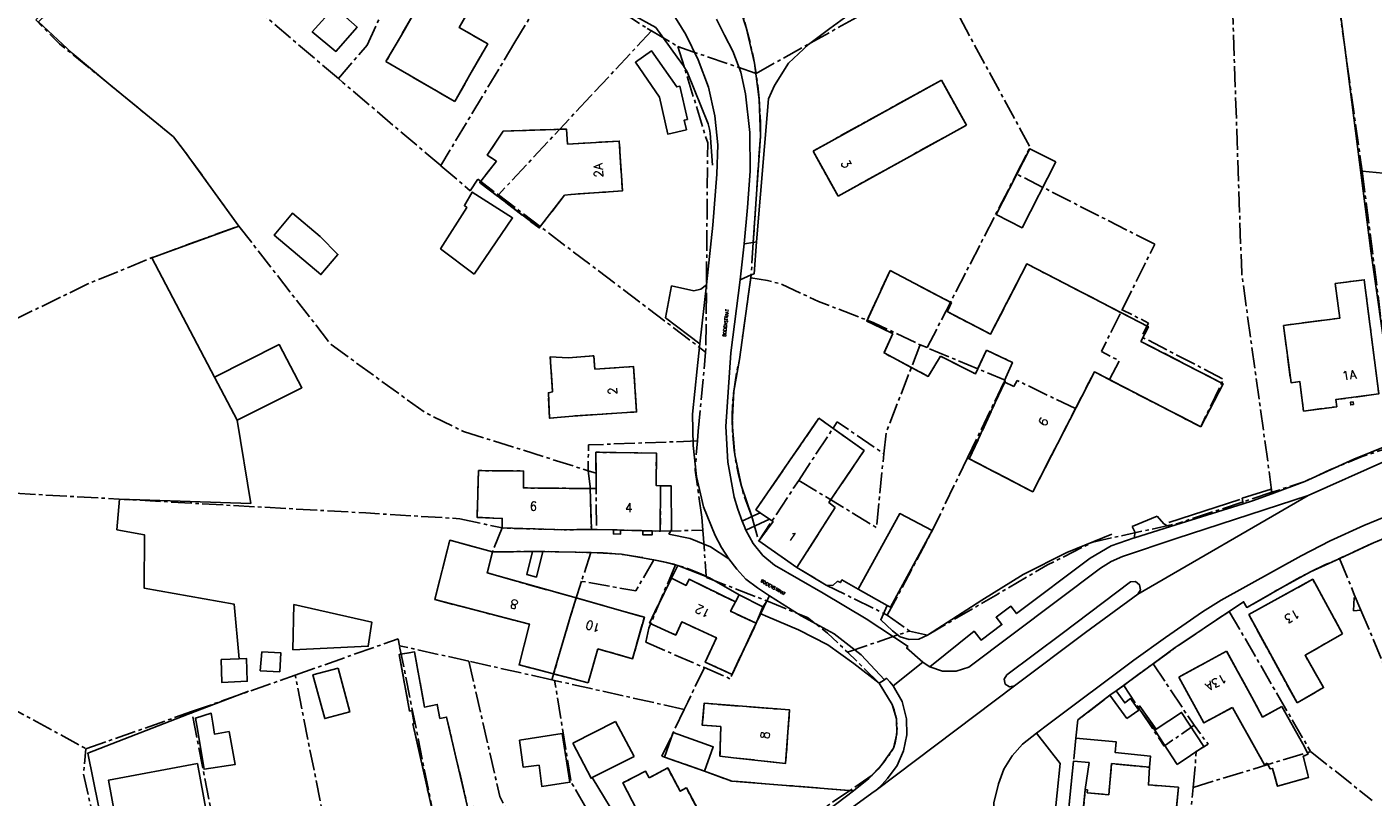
# Model space of a CAD drawing. Header units: metres. Extents: x 189938 to 192675, y 307646 to 311153.
# Tile 90 of 100: x 191781 to 191965, y 309674 to 309779. Entities that reach past the tile are written whole.
import ezdxf

# ---------------------------------------------------------------- set-up
doc = ezdxf.new("R2010")
doc.units = ezdxf.units.M
doc.linetypes.add('1-200 CENTER', pattern=[4.28625, 2.8575, -0.47625, 0.47625, -0.47625])
for name, color, linetype in [('PH-BEST-BEBOUWING', 1, 'Continuous'), ('PH-BEST-HUISNUMMERS', 7, 'Continuous'), ('PH-BEST-KADASTRALE-GRENS', 240, '1-200 CENTER'), ('PH-BEST-KANTVERHARDING', 252, 'Continuous'), ('PH-BEST-STAATNAAM', 7, 'Continuous')]:
    doc.layers.add(name, color=color, linetype=linetype)
doc.styles.add('ROMANS', font='romans.shx')

msp = doc.modelspace()

# ---------------------------------------------------------------- linework, layer by layer
at = {"layer": 'PH-BEST-BEBOUWING'}
for p, q in [((191831.855, 309778.28), (191829.748, 309774.65)), ((191829.748, 309774.65), (191839.159, 309769.198)), ((191839.159, 309769.198), (191841.228, 309772.827)), ((191854.164, 309756.399), (191855.043, 309756.493)), ((191809.419, 309725.61), (191806.317, 309731.519)), ((191857.681, 309716.271), (191857.856, 309710.675)), ((191861.857, 309710.59), (191864.88, 309710.506)), ((191868.801, 309704.008), (191865.785, 309697.864)), ((191855.778, 309701.299), (191861.957, 309699.559)), ((191877.097, 309690.852), (191880.395, 309697.843)), ((191858.725, 309694.34), (191857.414, 309689.685)), ((191857.414, 309689.685), (191852.685, 309690.918)), ((191861.162, 309684.402), (191855.301, 309681.434)), ((191861.162, 309684.402), (191863.689, 309679.633)), ((191875.581, 309683.706), (191875.441, 309679.652)), ((191863.689, 309679.633), (191857.972, 309676.735)), ((191877.299, 309679.451), (191875.441, 309679.652))]:
    msp.add_line(p, q, dxfattribs=at)
for points in [[(191841.228, 309772.827), (191843.673, 309777.085), (191839.754, 309779.334), (191841.803, 309782.904), (191836.632, 309785.872), (191834.66, 309782.435), (191834.333, 309782.622), (191831.855, 309778.28)], [(191822.701, 309782.091), (191819.676, 309778.725), (191822.9, 309776.054), (191825.797, 309779.351), (191822.701, 309782.091)], [(191854.592, 309763.346), (191854.445, 309765.44), (191845.773, 309765.139), (191843.615, 309761.863), (191844.852, 309761.031)], [(191854.592, 309763.346), (191861.662, 309763.798), (191862.098, 309756.98), (191855.043, 309756.493)], [(191854.164, 309756.399), (191850.718, 309751.908), (191842.575, 309758.108), (191844.852, 309761.031)], [(191841.804, 309745.604), (191847.075, 309753.271), (191841.566, 309756.805), (191840.482, 309754.977), (191840.823, 309754.694), (191837.216, 309749.064), (191841.804, 309745.604)], [(191820.748, 309750.757), (191823.184, 309748.299), (191820.853, 309745.535), (191814.455, 309750.931), (191816.985, 309753.931), (191820.748, 309750.757)], [(191806.317, 309731.519), (191815.122, 309735.958), (191818.257, 309730.05), (191809.419, 309725.61)], [(191854.678, 309734.133), (191852.219, 309734.284), (191852.547, 309729.501), (191851.967, 309729.363), (191852.142, 309725.882), (191855.321, 309726.176)], [(191854.678, 309734.133), (191858.167, 309734.415), (191858.314, 309732.595)], [(191858.314, 309732.595), (191863.634, 309732.947), (191864.045, 309726.754), (191855.321, 309726.176)], [(191858.478, 309721.229), (191858.507, 309716.264), (191857.681, 309716.271)], [(191867.322, 309716.632), (191866.697, 309716.688), (191866.752, 309721.129), (191858.478, 309721.229)], [(191842.424, 309718.718), (191842.209, 309712.31), (191845.666, 309712.194), (191845.628, 309710.874), (191854.112, 309710.628), (191857.856, 309710.675)], [(191857.681, 309716.271), (191848.56, 309716.349), (191848.579, 309718.665), (191842.424, 309718.718)], [(191866.184, 309710.469), (191867.279, 309710.439), (191867.322, 309716.632)], [(191857.856, 309710.675), (191858.538, 309710.683), (191860.877, 309710.616)], [(191836.432, 309701.084), (191838.475, 309709.197), (191844.323, 309707.606)], [(191844.323, 309707.606), (191843.603, 309704.727), (191855.778, 309701.299)], [(191877.557, 309700.762), (191871.223, 309703.855), (191870.814, 309703.019), (191868.801, 309704.008)], [(191817.139, 309700.43), (191827.803, 309697.998), (191827.335, 309694.699), (191817.013, 309694.229), (191817.139, 309700.43)], [(191852.685, 309690.918), (191847.956, 309692.152), (191849.403, 309697.699), (191836.432, 309701.084)], [(191855.778, 309701.299), (191854.968, 309698.698), (191852.685, 309690.918)], [(191880.395, 309697.843), (191876.889, 309699.497), (191877.557, 309700.762)], [(191861.957, 309699.559), (191865.097, 309698.675), (191863.498, 309692.996), (191858.725, 309694.34)], [(191865.785, 309697.864), (191869.391, 309696.222), (191870.211, 309698.023), (191874.953, 309695.864), (191873.431, 309692.521), (191877.097, 309690.852)], [(191807.203, 309692.89), (191807.298, 309689.76), (191810.772, 309689.919), (191810.684, 309693.018), (191809.688, 309692.981)], [(191812.771, 309693.931), (191815.351, 309693.807), (191815.215, 309691.219), (191812.555, 309691.349), (191812.771, 309693.931)], [(191837.133, 309684.834), (191836.768, 309686.754), (191835.012, 309686.38), (191833.663, 309693.922), (191831.567, 309693.587), (191832.982, 309685.823), (191833.287, 309685.896), (191833.632, 309684.146)], [(191823.193, 309691.707), (191824.798, 309685.712), (191821.367, 309684.803), (191819.762, 309690.798), (191823.193, 309691.707)], [(191877.299, 309679.451), (191884.415, 309678.681), (191884.975, 309685.991), (191873.26, 309686.894), (191873.029, 309683.903), (191875.581, 309683.706)], [(191803.875, 309683.866), (191803.691, 309684.886), (191805.844, 309685.527), (191806.053, 309684.188)], [(191808.324, 309683.026), (191809.127, 309678.547), (191804.866, 309677.874), (191803.875, 309683.866)], [(191806.053, 309684.188), (191806.295, 309682.697), (191808.324, 309683.026)], [(191838.157, 309663.001), (191833.438, 309684.108), (191833.632, 309684.146)], [(191837.133, 309684.834), (191838.041, 309685.012), (191840.923, 309672.76), (191841.757, 309672.779), (191844.26, 309668.16)], [(191848.03, 309681.876), (191853.842, 309682.761), (191854.925, 309676.11), (191851.06, 309675.539), (191850.708, 309678.432), (191848.533, 309678.144), (191848.03, 309681.876)], [(191873.315, 309677.597), (191867.854, 309679.552), (191869.054, 309682.904), (191874.515, 309680.949), (191873.315, 309677.597)], [(191857.972, 309676.735), (191857.817, 309676.656), (191855.301, 309681.434)], [(191803.971, 309678.662), (191805.219, 309671.978), (191793.021, 309669.702), (191791.774, 309676.385), (191803.971, 309678.662)], [(191865.752, 309676.698), (191865.246, 309677.638), (191862.14, 309676.005), (191866.005, 309668.656), (191866.574, 309668.966), (191867.948, 309666.276), (191873.973, 309669.515), (191870.847, 309675.328), (191870.002, 309674.874), (191868.287, 309678.062), (191865.752, 309676.698)]]:
    msp.add_lwpolyline(points, dxfattribs=at)
at = {"layer": 'PH-BEST-KADASTRALE-GRENS'}
for p, q in [((191823.237, 309772.333), (191797.2, 309794.49)), ((191833.757, 309791.193), (191827.17, 309776.923)), ((191853.234, 309786.989), (191847.394, 309777.296)), ((191858.442, 309783.731), (191865.496, 309779.2)), ((191960.002, 309783.062), (191963.299, 309759.658)), ((191831.855, 309778.28), (191829.748, 309774.65)), ((191866.075, 309778.858), (191857.734, 309769.932)), ((191865.496, 309779.2), (191866.075, 309778.858)), ((191866.075, 309778.858), (191869.687, 309776.715)), ((191823.237, 309772.333), (191827.17, 309776.923)), ((191847.394, 309777.296), (191837.237, 309760.435)), ((191869.687, 309776.715), (191880.382, 309773.042)), ((191829.748, 309774.65), (191839.159, 309769.198)), ((191823.85, 309771.812), (191823.237, 309772.333)), ((191839.159, 309769.198), (191841.228, 309772.827)), ((191905.736, 309772.138), (191888.181, 309762.428)), ((191909.149, 309765.97), (191905.736, 309772.138)), ((191837.237, 309760.435), (191823.85, 309771.812)), ((191857.734, 309769.932), (191845.134, 309756.434)), ((191891.594, 309756.259), (191909.149, 309765.97)), ((191880.974, 309764.457), (191879.985, 309749.929)), ((191891.594, 309756.259), (191888.181, 309762.428)), ((191903.786, 309735.537), (191916, 309759.299)), ((191934.913, 309749.684), (191916, 309759.299)), ((191963.299, 309759.658), (191968.061, 309722.195)), ((191842.298, 309758.586), (191845.134, 309756.434)), ((191845.134, 309756.434), (191873.476, 309734.936)), ((191854.164, 309756.399), (191855.043, 309756.493)), ((191809.63, 309752.169), (191822.248, 309735.95)), ((191879.985, 309749.929), (191879.722, 309745.478)), ((191930.46, 309740.73), (191934.913, 309749.684)), ((191879.665, 309745.071), (191878.103, 309733.909)), ((191879.722, 309745.478), (191879.665, 309745.071)), ((191898.708, 309746.08), (191907.125, 309741.668)), ((191873.476, 309734.936), (191873.518, 309735.389)), ((191903.786, 309735.537), (191902.827, 309735.937)), ((191872.481, 309724.118), (191873.476, 309734.936)), ((191909.301, 309720.461), (191914.332, 309730.872)), ((191909.54, 309720.338), (191914.477, 309730.993)), ((191914.376, 309731.051), (191914.477, 309730.993)), ((191840.368, 309724.068), (191857.413, 309718.712)), ((191872.367, 309722.781), (191872.481, 309724.118)), ((191857.413, 309718.712), (191858.494, 309718.372)), ((191858.494, 309718.372), (191858.538, 309710.683)), ((191880.747, 309709.097), (191886.217, 309717.388)), ((191950.951, 309715.751), (191938.06, 309711.501)), ((191891.207, 309713.69), (191885.973, 309705.478)), ((191839.868, 309712.142), (191845.628, 309710.874)), ((191872.965, 309712.359), (191873.098, 309710.573)), ((191879.806, 309712.435), (191880.747, 309709.097)), ((191882.196, 309712.074), (191880.926, 309712.969)), ((191845.628, 309710.874), (191844.323, 309707.606)), ((191856.87, 309710.662), (191857.856, 309710.674)), ((191857.856, 309710.674), (191858.538, 309710.683)), ((191858.538, 309710.683), (191867.279, 309710.439)), ((191860.877, 309710.616), (191861.857, 309710.59)), ((191861.857, 309710.59), (191864.88, 309710.506)), ((191864.88, 309710.506), (191866.184, 309710.469)), ((191867.279, 309710.439), (191873.098, 309710.573)), ((191873.098, 309710.573), (191873.564, 309704.286)), ((191885.973, 309705.478), (191880.747, 309709.097)), ((191857.785, 309707.51), (191856.491, 309703.59)), ((191869.345, 309705.845), (191865.72, 309697.177)), ((191866.392, 309706.52), (191866.1, 309706.569)), ((191869.345, 309705.845), (191869.136, 309705.904)), ((191869.658, 309705.755), (191869.345, 309705.845)), ((191960.18, 309706.695), (191962.202, 309701.79)), ((191868.801, 309704.008), (191865.785, 309697.864)), ((191873.564, 309704.286), (191873.577, 309704.111)), ((191873.577, 309704.111), (191881.691, 309700.953)), ((191885.973, 309705.478), (191889.963, 309703.062)), ((191889.963, 309703.062), (191898.332, 309698.958)), ((191855.778, 309701.299), (191861.957, 309699.559)), ((191881.834, 309700.895), (191876.817, 309690.258)), ((191881.691, 309700.953), (191881.834, 309700.895)), ((191962.202, 309701.79), (191963.127, 309699.616)), ((191898.332, 309698.958), (191901.368, 309696.779)), ((191945.117, 309699.47), (191956.225, 309680.312)), ((191963.127, 309699.616), (191967.444, 309689.349)), ((191865.72, 309697.177), (191865.28, 309695.243)), ((191877.097, 309690.852), (191880.395, 309697.843)), ((191892.888, 309693.889), (191901.368, 309696.779)), ((191901.368, 309696.779), (191903.813, 309696.218)), ((191817.332, 309690.748), (191831.414, 309695.708)), ((191831.601, 309694.778), (191831.414, 309695.708)), ((191841.096, 309692.651), (191831.601, 309694.778)), ((191841.457, 309645.655), (191831.601, 309694.778)), ((191865.28, 309695.243), (191873.309, 309691.774)), ((191858.725, 309694.34), (191857.414, 309689.685)), ((191897.222, 309689.665), (191892.888, 309693.889)), ((191944.731, 309694.042), (191938.211, 309690.48)), ((191948.183, 309687.723), (191944.731, 309694.042)), ((191852.447, 309690.108), (191841.096, 309692.651)), ((191873.309, 309691.774), (191876.817, 309690.258)), ((191934.699, 309692.316), (191940.292, 309683.888)), ((191803.168, 309685.759), (191817.332, 309690.748)), ((191822.42, 309665.129), (191817.332, 309690.748)), ((191852.825, 309690.023), (191852.447, 309690.108)), ((191857.414, 309689.685), (191852.685, 309690.918)), ((191870.559, 309686.051), (191852.825, 309690.023)), ((191898.986, 309686.743), (191897.222, 309689.665)), ((191929.646, 309688.593), (191930.669, 309689.351)), ((191928.791, 309687.992), (191929.646, 309688.593)), ((191788.716, 309680.669), (191803.168, 309685.759)), ((191807.974, 309661.19), (191803.168, 309685.759)), ((191870.559, 309686.051), (191867.496, 309679.679)), ((191955.17, 309681.367), (191952.311, 309686.446)), ((191875.581, 309683.706), (191875.441, 309679.652)), ((191924.127, 309682.114), (191923.802, 309678.964)), ((191940.187, 309675.403), (191956.225, 309680.312)), ((191956.225, 309680.312), (191964.664, 309673.59)), ((191873.315, 309677.597), (191867.496, 309679.679)), ((191877.299, 309679.451), (191875.441, 309679.652)), ((191923.102, 309672.081), (191923.802, 309678.964)), ((191896.257, 309677.059), (191893.212, 309674.975)), ((191934.201, 309678.149), (191934.222, 309678.147))]:
    msp.add_line(p, q, dxfattribs=at)
at = {"layer": 'PH-BEST-KADASTRALE-GRENS', "flags": 128}
for points in [[(191809.63, 309752.169), (191802.209, 309762.39), (191800.7, 309764.351), (191791.85, 309771.61), (191785.08, 309777.1), (191781.84, 309780.349), (191782.46, 309780.92), (191797.2, 309794.49)], [(191880.382, 309773.042), (191896.107, 309781.814), (191904.442, 309787.679)], [(191916, 309759.299), (191917.87, 309762.936), (191904.442, 309787.679)], [(191841.228, 309772.827), (191843.673, 309777.085), (191839.754, 309779.334), (191841.803, 309782.904), (191836.632, 309785.872), (191834.66, 309782.435), (191834.333, 309782.622), (191831.855, 309778.28)], [(191880.382, 309773.042), (191880.064, 309774.926), (191879.677, 309776.798), (191879.224, 309778.654), (191878.703, 309780.493), (191878.116, 309782.312), (191877.464, 309784.108)], [(191950.951, 309715.751), (191950.862, 309716.399), (191948.751, 309731.651), (191946.808, 309745.704), (191946.19, 309763.689), (191945.518, 309783.117), (191945.486, 309784.041)], [(191869.687, 309776.715), (191873.761, 309763.536), (191873.518, 309735.389)], [(191880.974, 309764.457), (191880.966, 309766.18), (191880.903, 309767.902), (191880.785, 309769.62), (191880.611, 309771.334), (191880.382, 309773.042)], [(191854.592, 309763.346), (191854.445, 309765.44), (191845.773, 309765.139), (191843.615, 309761.863), (191844.852, 309761.031)], [(191854.592, 309763.346), (191861.662, 309763.798), (191862.098, 309756.98), (191855.043, 309756.493)], [(191842.298, 309758.586), (191841.274, 309757.005), (191837.237, 309760.435)], [(191854.164, 309756.399), (191850.718, 309751.908), (191842.575, 309758.108), (191844.852, 309761.031)], [(191963.299, 309759.658), (191977.636, 309758.385), (191986.051, 309728.632)], [(191731.876, 309718.263), (191742.322, 309722.916), (191757.218, 309729.671), (191772.561, 309736.269), (191788.981, 309744.25), (191797.641, 309747.81), (191809.63, 309752.169)], [(191941.218, 309724.707), (191944.263, 309730.589), (191933.024, 309736.396), (191934.057, 309738.395), (191917.417, 309746.992), (191912.455, 309737.388), (191906.503, 309740.463), (191907.125, 309741.668)], [(191879.665, 309745.071), (191881.93, 309744.7), (191883.744, 309744.258), (191888.916, 309741.861), (191896.503, 309738.936), (191902.827, 309735.937)], [(191898.708, 309746.08), (191895.516, 309739.175), (191899.107, 309737.464)], [(191952.552, 309738.582), (191953.559, 309730.734), (191954.769, 309730.888), (191955.28, 309726.872), (191959.804, 309727.453), (191959.679, 309728.424), (191965.568, 309729.205), (191963.58, 309744.814), (191959.612, 309744.306), (191960.22, 309739.565), (191952.552, 309738.582)], [(191928.719, 309731.165), (191930.053, 309733.746), (191927.613, 309735.006), (191930.46, 309740.73)], [(191928.719, 309731.165), (191941.218, 309724.707), (191944.322, 309731.223), (191933.099, 309737.032), (191934.052, 309738.903), (191930.46, 309740.73)], [(191899.107, 309737.464), (191897.885, 309734.808), (191903.944, 309731.597), (191905.602, 309734.376)], [(191822.248, 309735.95), (191835.058, 309726.681), (191840.368, 309724.068)], [(191897.856, 309721.015), (191898.177, 309723.955), (191902.827, 309735.937)], [(191914.332, 309730.872), (191914.442, 309731.098), (191903.786, 309735.537)], [(191854.678, 309734.133), (191852.219, 309734.284), (191852.547, 309729.501), (191851.967, 309729.363), (191852.142, 309725.882), (191855.321, 309726.176)], [(191854.678, 309734.133), (191858.167, 309734.415), (191858.314, 309732.595)], [(191879.806, 309712.435), (191879.232, 309713.891), (191878.726, 309715.372), (191878.287, 309716.874), (191877.917, 309718.394), (191877.617, 309719.93), (191877.387, 309721.478), (191877.228, 309723.035), (191877.14, 309724.598), (191877.123, 309726.162), (191877.177, 309727.726), (191877.303, 309729.286), (191877.499, 309730.839), (191877.766, 309732.381), (191878.103, 309733.909)], [(191911.912, 309735.187), (191910.378, 309731.944), (191905.602, 309734.376)], [(191914.376, 309731.051), (191915.451, 309733.515), (191911.912, 309735.187)], [(191858.314, 309732.595), (191863.634, 309732.947), (191864.045, 309726.754), (191855.321, 309726.176)], [(191909.54, 309720.338), (191918.231, 309715.826), (191926.661, 309732.228), (191941.218, 309724.707)], [(191924.073, 309727.193), (191926.661, 309732.228), (191928.719, 309731.165)], [(191924.073, 309727.193), (191916.082, 309731.05), (191915.657, 309730.211), (191914.332, 309730.872)], [(191909.301, 309720.461), (191918.231, 309715.826), (191924.073, 309727.193)], [(191880.926, 309712.969), (191880.365, 309713.364), (191888.973, 309725.894)], [(191886.217, 309717.388), (191891.479, 309725.381), (191897.856, 309721.015)], [(191891.207, 309713.69), (191890.356, 309714.361), (191895.151, 309721.46), (191888.973, 309725.894)], [(191872.367, 309722.781), (191857.452, 309722.237), (191857.413, 309718.712)], [(191872.965, 309712.359), (191872.027, 309718.784), (191872.367, 309722.781)], [(191858.478, 309721.229), (191858.507, 309716.264), (191857.681, 309716.271)], [(191867.322, 309716.632), (191866.697, 309716.688), (191866.752, 309721.129), (191858.478, 309721.229)], [(191886.217, 309717.388), (191896.839, 309710.941), (191897.856, 309721.015)], [(191968.061, 309722.195), (191963.299, 309720.662), (191958.959, 309718.866), (191955.435, 309717.229), (191950.951, 309715.751)], [(191842.424, 309718.718), (191842.209, 309712.31), (191845.666, 309712.194), (191845.628, 309710.874), (191854.112, 309710.628), (191857.856, 309710.675)], [(191857.681, 309716.271), (191848.56, 309716.349), (191848.579, 309718.665), (191842.424, 309718.718)], [(191857.413, 309718.712), (191857.672, 309716.555), (191857.856, 309710.674)], [(191898.332, 309698.958), (191904.492, 309710.51), (191909.301, 309720.461)], [(191731.876, 309718.263), (191826.978, 309712.93), (191839.868, 309712.142)], [(191724.891, 309715.143), (191785.06, 309682.699), (191788.716, 309680.669)], [(191866.184, 309710.469), (191867.279, 309710.439), (191867.322, 309716.632)], [(191885.973, 309705.478), (191880.747, 309709.097), (191882.716, 309711.743), (191882.196, 309712.074)], [(191903.813, 309696.218), (191913.43, 309701.84), (191920.259, 309705.823), (191926.448, 309708.957), (191938.06, 309711.501)], [(191972.545, 309712.056), (191972.503, 309712.041), (191964.822, 309708.848), (191960.18, 309706.695)], [(191845.628, 309710.874), (191854.112, 309710.628), (191856.87, 309710.662)], [(191857.856, 309710.675), (191858.538, 309710.683), (191860.877, 309710.616)], [(191836.432, 309701.084), (191838.475, 309709.197), (191844.323, 309707.606)], [(191844.323, 309707.606), (191849.798, 309707.661), (191851.22, 309707.659), (191857.785, 309707.51)], [(191844.323, 309707.606), (191843.603, 309704.727), (191855.778, 309701.299)], [(191866.392, 309706.52), (191863.922, 309702.257), (191856.491, 309703.59)], [(191857.785, 309707.51), (191859.462, 309707.472), (191861.135, 309707.358), (191862.801, 309707.17), (191864.457, 309706.906), (191866.1, 309706.569)], [(191869.136, 309705.904), (191867.771, 309706.245), (191866.392, 309706.52)], [(191952.393, 309702.781), (191954.286, 309703.864), (191956.216, 309704.878), (191958.182, 309705.822), (191960.18, 309706.695)], [(191877.557, 309700.762), (191871.223, 309703.855), (191870.814, 309703.019), (191868.801, 309704.008)], [(191873.564, 309704.286), (191872.286, 309704.838), (191870.983, 309705.328), (191869.658, 309705.755)], [(191856.491, 309703.59), (191854.968, 309698.698), (191852.447, 309690.108)], [(191945.117, 309699.47), (191947.068, 309700.777), (191947.513, 309700), (191952.393, 309702.781)], [(191954.377, 309686.974), (191947.788, 309699.031), (191956.521, 309703.864), (191960.595, 309696.408)], [(191852.685, 309690.918), (191847.956, 309692.152), (191849.403, 309697.699), (191836.432, 309701.084)], [(191880.395, 309697.843), (191876.889, 309699.497), (191877.557, 309700.762)], [(191881.834, 309700.895), (191887.402, 309698.638), (191890.172, 309696.505), (191892.888, 309693.889)], [(191963.127, 309699.616), (191962.084, 309699.542), (191962.202, 309701.79)], [(191861.957, 309699.559), (191865.097, 309698.675), (191863.498, 309692.996), (191858.725, 309694.34)], [(191934.699, 309692.316), (191937.728, 309694.509), (191942.642, 309697.813), (191945.117, 309699.47)], [(191865.785, 309697.864), (191869.391, 309696.222), (191870.211, 309698.023), (191874.953, 309695.864), (191873.431, 309692.521), (191877.097, 309690.852)], [(191954.377, 309686.974), (191958.011, 309689.057), (191955.479, 309693.474), (191960.595, 309696.408)], [(191837.133, 309684.834), (191836.768, 309686.754), (191835.012, 309686.38), (191833.663, 309693.922), (191831.567, 309693.587), (191832.982, 309685.823), (191833.287, 309685.896), (191833.632, 309684.146)], [(191841.096, 309692.651), (191845.329, 309674.132), (191849.615, 309666.15), (191856.749, 309652.677)], [(191873.309, 309691.774), (191871.046, 309687.065), (191870.559, 309686.051)], [(191930.669, 309689.351), (191931.34, 309689.848), (191933.681, 309691.58), (191934.699, 309692.316)], [(191865.731, 309657.805), (191855.073, 309676.134), (191852.825, 309690.023)], [(191930.669, 309689.351), (191936.205, 309681.051), (191940.292, 309683.888)], [(191938.211, 309690.48), (191941.637, 309684.209), (191945.533, 309686.337)], [(191924.127, 309682.114), (191924.39, 309684.615), (191928.791, 309687.992)], [(191952.311, 309686.446), (191949.669, 309685.003), (191948.183, 309687.723)], [(191877.299, 309679.451), (191884.415, 309678.681), (191884.975, 309685.991), (191873.26, 309686.894), (191873.029, 309683.903), (191875.581, 309683.706)], [(191899.164, 309680.748), (191899.399, 309681.48), (191899.562, 309682.231), (191899.651, 309682.995), (191899.666, 309683.763), (191899.606, 309684.529), (191899.471, 309685.286), (191899.264, 309686.026), (191898.986, 309686.743)], [(191945.533, 309686.337), (191949.946, 309678.488), (191950.31, 309678.689)], [(191838.157, 309663.001), (191833.438, 309684.108), (191833.632, 309684.146)], [(191837.133, 309684.834), (191838.041, 309685.012), (191840.923, 309672.76), (191841.757, 309672.779), (191844.26, 309668.16)], [(191940.187, 309675.403), (191940.605, 309680.298), (191942.225, 309681.299), (191940.292, 309683.888)], [(191798.484, 309632.629), (191788.361, 309677.252), (191788.716, 309680.669)], [(191896.257, 309677.059), (191897.068, 309677.912), (191897.825, 309678.813), (191898.524, 309679.76), (191899.164, 309680.748)], [(191950.31, 309678.689), (191950.711, 309677.913), (191951.042, 309678.003), (191951.687, 309675.566), (191955.966, 309676.763), (191955.226, 309679.649), (191955.882, 309679.951), (191955.17, 309681.367)], [(191925.418, 309675.089), (191925.715, 309675.055), (191925.68, 309674.666), (191928.628, 309674.392), (191929.018, 309678.653), (191934.201, 309678.149)], [(191865.752, 309676.698), (191865.246, 309677.638), (191862.14, 309676.005), (191866.005, 309668.656), (191866.574, 309668.966), (191867.948, 309666.276), (191873.973, 309669.515), (191870.847, 309675.328), (191870.002, 309674.874), (191868.287, 309678.062), (191865.752, 309676.698)], [(191873.315, 309677.597), (191877.072, 309676.252), (191893.212, 309674.975)], [(191934.222, 309678.147), (191934.04, 309675.733), (191938.184, 309675.422)], [(191893.212, 309674.975), (191883.501, 309668.329), (191865.731, 309657.805)], [(191938.184, 309675.422), (191936.739, 309661.484), (191932.221, 309661.919), (191932.424, 309664.013), (191924.699, 309664.733), (191924.674, 309664.384), (191924.37, 309664.406), (191925.418, 309675.089)], [(191936.024, 309653.117), (191938.362, 309659.028), (191938.923, 309661.854), (191940.187, 309675.403)]]:
    msp.add_lwpolyline(points, dxfattribs=at)
at = {"layer": 'PH-BEST-KANTVERHARDING', "color": 8}
for p, q in [((191791.85, 309771.61), (191786.826, 309775.812)), ((191905.736, 309772.138), (191888.181, 309762.428)), ((191909.149, 309765.97), (191905.736, 309772.138)), ((191891.594, 309756.259), (191909.149, 309765.97)), ((191880.974, 309764.457), (191879.985, 309749.929)), ((191891.594, 309756.259), (191888.181, 309762.428)), ((191879.985, 309749.929), (191880.46, 309750.011)), ((191880.46, 309750.011), (191880.136, 309745.655)), ((191878.741, 309749.714), (191879.985, 309749.929)), ((191806.317, 309731.519), (191797.72, 309747.839)), ((191879.722, 309745.478), (191878.103, 309733.909)), ((191878.207, 309744.832), (191879.722, 309745.478)), ((191879.722, 309745.478), (191880.136, 309745.655)), ((191898.708, 309746.08), (191907.125, 309741.668)), ((191867.988, 309739.633), (191868.825, 309744.011)), ((191868.825, 309744.011), (191871.888, 309743.323)), ((191873.584, 309744.143), (191872.702, 309736.054)), ((191872.702, 309736.054), (191867.988, 309739.633)), ((191909.54, 309720.338), (191914.477, 309730.993)), ((191914.376, 309731.051), (191914.477, 309730.993)), ((191950.92, 309715.561), (191955.435, 309717.229)), ((191955.886, 309715.333), (191932.609, 309701.82)), ((191946.891, 309714.961), (191950.822, 309716.2)), ((191950.822, 309716.2), (191950.92, 309715.561)), ((191891.207, 309713.69), (191885.973, 309705.478)), ((191936.851, 309711.639), (191946.577, 309714.789)), ((191937.066, 309711.086), (191947.019, 309714.193)), ((191947.019, 309714.193), (191946.891, 309714.961)), ((191878.482, 309711.804), (191879.806, 309712.435)), ((191878.993, 309710.57), (191882.196, 309712.074)), ((191879.806, 309712.435), (191880.926, 309712.969)), ((191882.196, 309712.074), (191880.926, 309712.969)), ((191931.841, 309711.096), (191935.262, 309712.478)), ((191935.262, 309712.478), (191936.159, 309711.457)), ((191860.877, 309710.616), (191861.857, 309710.59)), ((191864.88, 309710.506), (191866.184, 309710.469)), ((191932.103, 309709.537), (191932.137, 309709.548)), ((191932.137, 309709.548), (191937.066, 309711.086)), ((191844.323, 309707.606), (191849.798, 309707.661)), ((191849.798, 309707.661), (191851.22, 309707.659)), ((191851.22, 309707.659), (191857.807, 309707.51)), ((191869.658, 309705.754), (191868.801, 309704.008)), ((191885.973, 309705.478), (191889.963, 309703.062)), ((191909.493, 309691.851), (191927.508, 309705.386)), ((191894.368, 309702.495), (191898.332, 309700.263)), ((191877.557, 309700.762), (191878.058, 309701.711)), ((191878.058, 309701.711), (191881.309, 309700.097)), ((191903.813, 309696.218), (191911.268, 309701.024)), ((191880.395, 309697.843), (191880.929, 309699.159)), ((191880.929, 309699.159), (191881.309, 309700.097)), ((191882.001, 309698.702), (191880.929, 309699.159)), ((191809.688, 309692.981), (191807.203, 309692.89)), ((191944.731, 309694.042), (191938.211, 309690.48)), ((191948.183, 309687.723), (191944.731, 309694.042)), ((191899.14, 309689.297), (191903.2, 309692.525)), ((191915.719, 309689.302), (191896.804, 309675.036)), ((191897.222, 309689.665), (191897.968, 309690.121)), ((191898.986, 309686.743), (191897.222, 309689.665)), ((191897.968, 309690.121), (191898.207, 309690.348)), ((191802.694, 309685.391), (191810.961, 309688.566)), ((191955.17, 309681.367), (191952.311, 309686.446)), ((191920.425, 309684.09), (191918.755, 309682.802)), ((191918.755, 309682.802), (191916.827, 309681.314)), ((191921.967, 309678.682), (191918.755, 309682.802)), ((191934.91, 309683.224), (191935.118, 309683.361)), ((191937.985, 309678.528), (191934.91, 309683.224)), ((191937.985, 309678.528), (191941.645, 309681.001)), ((191921.967, 309678.682), (191921.144, 309670.664)), ((191857.972, 309676.735), (191869.452, 309657.897)), ((191934.201, 309678.149), (191934.222, 309678.147))]:
    msp.add_line(p, q, dxfattribs=at)
for points in [[(191786.826, 309775.812), (191782.225, 309780.11), (191797.204, 309794.493)], [(191880.46, 309750.011), (191882.099, 309769.554), (191882.919, 309771.396), (191884.809, 309774.449), (191887.566, 309776.977), (191890.471, 309779.176), (191893.998, 309781.716), (191896.797, 309782.938), (191900.372, 309784.121), (191903.896, 309785.207), (191906.257, 309787.007), (191908.633, 309789.32), (191912.589, 309792.334)], [(191866.678, 309779.309), (191859.892, 309783.127), (191852.76, 309786.249)], [(191880.974, 309764.457), (191880.799, 309769.472), (191880.151, 309774.449), (191879.036, 309779.342), (191877.464, 309784.108)], [(191966.815, 309732.459), (191964.465, 309748.762), (191960.064, 309783.431)], [(191868.766, 309781.611), (191870.794, 309778.351), (191872.462, 309774.892)], [(191874.977, 309780.455), (191876.077, 309778.269), (191877.203, 309776.096)], [(191874.407, 309760.512), (191874.101, 309764.892), (191874.028, 309765.403), (191873.828, 309766.147), (191870.946, 309773.257), (191870.438, 309774.087), (191869.591, 309775.259), (191866.678, 309779.309)], [(191867.151, 309769.814), (191868.304, 309764.748), (191870.857, 309765.33), (191870.555, 309766.653), (191870.99, 309766.752), (191869.955, 309771.294), (191869.528, 309771.197), (191866.066, 309776.146), (191863.864, 309774.57), (191867.151, 309769.814)], [(191877.203, 309776.096), (191878.287, 309773.231), (191878.923, 309770.235)], [(191872.462, 309774.892), (191873.858, 309771.141), (191874.754, 309767.239), (191875.134, 309763.254), (191874.991, 309759.254)], [(191797.72, 309747.839), (191809.63, 309752.169), (191802.209, 309762.39), (191800.7, 309764.351), (191791.85, 309771.61)], [(191878.923, 309770.235), (191879.518, 309764.968), (191879.559, 309759.667)], [(191921.388, 309760.931), (191916.778, 309751.938), (191913.228, 309753.757), (191917.838, 309762.75), (191921.388, 309760.931)], [(191874.991, 309759.254), (191874.471, 309752.286), (191873.584, 309744.143)], [(191879.559, 309759.667), (191879.195, 309754.687), (191878.741, 309749.714)], [(191878.741, 309749.714), (191878.485, 309747.272), (191878.207, 309744.832)], [(191941.218, 309724.707), (191944.263, 309730.589), (191933.024, 309736.396), (191934.057, 309738.395), (191917.417, 309746.992), (191912.455, 309737.388), (191906.503, 309740.463), (191907.125, 309741.668)], [(191878.207, 309744.832), (191876.923, 309734.829), (191876.262, 309724.766)], [(191898.708, 309746.08), (191895.516, 309739.175), (191899.107, 309737.464)], [(191952.552, 309738.582), (191953.559, 309730.734), (191954.769, 309730.888), (191955.28, 309726.872), (191959.804, 309727.453), (191959.679, 309728.424), (191965.568, 309729.205), (191963.58, 309744.814), (191959.612, 309744.306), (191960.22, 309739.565), (191952.552, 309738.582)], [(191871.888, 309743.323), (191872.836, 309743.526), (191873.584, 309744.143)], [(191899.107, 309737.464), (191897.885, 309734.808), (191903.944, 309731.597), (191905.602, 309734.376)], [(191872.702, 309736.054), (191872.33, 309732.653), (191871.702, 309726.439)], [(191879.806, 309712.435), (191878.369, 309716.572), (191877.471, 309720.858), (191877.125, 309725.223), (191877.336, 309729.597), (191878.103, 309733.909)], [(191911.912, 309735.187), (191910.378, 309731.944), (191905.602, 309734.376)], [(191914.376, 309731.051), (191915.451, 309733.515), (191911.912, 309735.187)], [(191909.54, 309720.338), (191918.231, 309715.826), (191926.661, 309732.228), (191941.218, 309724.707)], [(192000, 309729.871), (191988.637, 309727.333), (191977.464, 309724.054), (191966.532, 309720.048), (191955.886, 309715.333)], [(191962.093, 309727.751), (191961.729, 309727.707), (191961.685, 309728.071), (191962.049, 309728.115), (191962.093, 309727.751)], [(191871.702, 309726.439), (191871.764, 309722.156), (191872.254, 309717.9)], [(191809.688, 309692.981), (191808.998, 309700.434), (191796.692, 309702.626), (191796.721, 309709.932), (191792.958, 309710.628), (191793.31, 309714.815), (191811.266, 309714.237), (191809.419, 309725.61)], [(191876.262, 309724.766), (191876.505, 309719.885), (191877.396, 309715.079)], [(191880.926, 309712.969), (191880.365, 309713.364), (191888.973, 309725.894)], [(191891.207, 309713.69), (191890.356, 309714.361), (191895.151, 309721.46), (191888.973, 309725.894)], [(191969.022, 309723.067), (191962.163, 309720.3), (191955.435, 309717.229)], [(192000, 309722.668), (191990.661, 309720.572), (191981.452, 309717.961), (191972.403, 309714.842), (191963.541, 309711.226)], [(191991.378, 309719.283), (191987.787, 309718.506), (191988.027, 309717.421), (191987.096, 309716.994), (191977.827, 309713.929), (191972.503, 309712.041), (191964.822, 309708.848), (191960.231, 309706.716)], [(191872.254, 309717.9), (191873.204, 309713.782), (191874.764, 309709.855)], [(191867.322, 309716.632), (191868.777, 309716.637), (191868.819, 309710.643), (191868.44, 309710.013)], [(191877.396, 309715.079), (191877.896, 309713.427), (191878.482, 309711.804)], [(191930.521, 309706.99), (191937.854, 309709.422), (191955.886, 309715.333)], [(191947.019, 309714.193), (191948.302, 309714.593), (191950.92, 309715.561)], [(191878.482, 309711.804), (191878.731, 309711.184), (191878.993, 309710.57)], [(191885.973, 309705.478), (191880.747, 309709.097), (191882.716, 309711.743), (191882.196, 309712.074)], [(191898.332, 309700.263), (191898.751, 309700.027), (191904.492, 309710.51), (191900.041, 309712.852), (191894.368, 309702.495)], [(191936.159, 309711.457), (191936.585, 309711.208), (191937.066, 309711.086)], [(191860.877, 309710.616), (191860.866, 309710.057), (191861.849, 309710.037), (191861.857, 309710.59)], [(191864.88, 309710.506), (191864.874, 309709.953), (191866.177, 309709.938), (191866.184, 309710.469)], [(191876.662, 309706.666), (191874.151, 309708.299), (191871.377, 309709.428), (191868.44, 309710.013)], [(191874.764, 309709.855), (191875.651, 309708.224), (191876.662, 309706.666)], [(191878.993, 309710.57), (191879.978, 309708.736), (191881.297, 309707.126), (191882.901, 309705.798)], [(191911.268, 309701.024), (191916.934, 309704.521), (191922.873, 309707.531), (191929.043, 309710.032)], [(191920.425, 309684.09), (191932.073, 309692.807), (191936.383, 309695.911), (191941.46, 309699.385), (191944.024, 309700.993), (191954.956, 309707.064), (191958.931, 309709.105), (191963.541, 309711.226)], [(191932.103, 309709.537), (191928.959, 309708.439), (191926.092, 309706.744)], [(191932.137, 309709.548), (191932.185, 309710.359), (191931.841, 309711.096)], [(191849.798, 309707.661), (191849.039, 309704.491), (191850.323, 309704.15), (191851.22, 309707.659)], [(191857.807, 309707.51), (191861.98, 309707.272), (191866.1, 309706.569)], [(191869.658, 309705.754), (191867.892, 309706.218), (191866.1, 309706.569)], [(191876.662, 309706.666), (191877.762, 309705.227), (191878.969, 309703.876)], [(191882.901, 309705.798), (191886.213, 309703.865), (191889.544, 309701.965)], [(191926.092, 309706.744), (191916.021, 309699.175), (191915.243, 309700.175), (191913.215, 309698.674), (191914, 309697.67), (191911.158, 309695.533), (191910.205, 309696.756), (191904.16, 309691.89)], [(191930.521, 309706.99), (191928.963, 309706.284), (191927.508, 309705.386)], [(191952.393, 309702.781), (191956.241, 309704.89), (191960.231, 309706.716)], [(191878.058, 309701.711), (191874.021, 309704.071), (191869.658, 309705.754)], [(191878.969, 309703.876), (191880.587, 309702.709), (191882.233, 309701.581)], [(191889.963, 309703.062), (191890.863, 309703.025), (191891.541, 309703.618)], [(191891.541, 309703.618), (191891.919, 309703.405), (191892.12, 309703.761), (191894.368, 309702.495)], [(191914.666, 309690.774), (191922.246, 309696.459), (191931.578, 309703.509)], [(191929.646, 309688.593), (191933.681, 309691.58), (191937.728, 309694.509), (191942.642, 309697.813), (191947.068, 309700.777), (191947.513, 309700), (191952.393, 309702.781)], [(191931.578, 309703.509), (191932.276, 309703.543), (191932.826, 309703.112), (191932.959, 309702.425), (191932.609, 309701.82)], [(191954.377, 309686.974), (191947.788, 309699.031), (191956.521, 309703.864), (191960.595, 309696.408)], [(191881.309, 309700.097), (191881.769, 309700.75), (191882.233, 309701.581)], [(191882.233, 309701.581), (191886.565, 309698.864), (191891.052, 309696.409)], [(191889.544, 309701.965), (191895.441, 309698.452), (191901.165, 309694.663)], [(191932.609, 309701.82), (191925.426, 309696.587), (191915.719, 309689.302)], [(191890.218, 309694.893), (191886.172, 309696.932), (191882.001, 309698.702)], [(191899.058, 309696.801), (191897.438, 309698.334), (191898.332, 309700.263)], [(191903.813, 309696.218), (191902.625, 309695.686), (191901.325, 309695.609), (191900.082, 309695.998), (191899.058, 309696.801)], [(191897.222, 309689.665), (191893.762, 309692.335), (191890.218, 309694.893)], [(191891.052, 309696.409), (191894.748, 309693.526), (191897.968, 309690.121)], [(191954.377, 309686.974), (191958.011, 309689.057), (191955.479, 309693.474), (191960.595, 309696.408)], [(191901.165, 309694.663), (191900.979, 309694.462), (191903.2, 309692.525)], [(191903.2, 309692.525), (191903.664, 309692.184), (191904.16, 309691.89)], [(191904.16, 309691.89), (191905.903, 309691.302), (191907.742, 309691.289), (191909.493, 309691.851)], [(191898.207, 309690.348), (191898.693, 309689.84), (191899.14, 309689.297)], [(191899.14, 309689.297), (191900.35, 309687.162), (191900.953, 309684.783)], [(191914.666, 309690.774), (191914.312, 309690.188), (191914.47, 309689.521), (191915.05, 309689.156), (191915.719, 309689.302)], [(191938.211, 309690.48), (191941.637, 309684.209), (191945.533, 309686.337)], [(191934.201, 309678.149), (191934.334, 309679.685), (191929.507, 309680.154), (191929.645, 309681.607), (191924.127, 309682.114), (191924.39, 309684.615), (191928.791, 309687.992), (191931.118, 309684.797)], [(191929.646, 309688.593), (191930.808, 309686.961), (191931.616, 309687.538), (191932.733, 309685.973), (191931.118, 309684.797)], [(191952.311, 309686.446), (191949.669, 309685.003), (191948.183, 309687.723)], [(191899.164, 309680.748), (191899.63, 309682.739), (191899.569, 309684.783), (191898.986, 309686.743)], [(191935.118, 309683.361), (191932.883, 309686.525), (191932.637, 309686.345), (191934.91, 309683.224)], [(191935.118, 309683.361), (191938.599, 309685.649), (191941.645, 309681.001)], [(191945.533, 309686.337), (191949.946, 309678.488), (191950.31, 309678.689)], [(191798.146, 309632.967), (191791.92, 309665.442), (191788.974, 309680.08), (191802.694, 309685.391)], [(191900.953, 309684.783), (191900.999, 309682.57), (191900.561, 309680.401), (191899.661, 309678.379), (191898.342, 309676.602)], [(191893.698, 309674.937), (191895.788, 309676.61), (191897.622, 309678.56), (191899.164, 309680.748)], [(191916.827, 309681.314), (191915.397, 309679.725), (191914.287, 309677.898), (191913.535, 309675.897)], [(191950.31, 309678.689), (191950.711, 309677.913), (191951.042, 309678.003), (191951.687, 309675.566), (191955.966, 309676.763), (191955.226, 309679.649), (191955.882, 309679.951), (191955.17, 309681.367)], [(191925.418, 309675.089), (191925.937, 309678.782), (191923.802, 309678.964), (191922.049, 309661.74), (191935.6, 309653.381), (191944.597, 309647.781), (191948.534, 309645.203), (191955.142, 309640.749), (191960.176, 309637.098), (191965.275, 309633.061), (191968.115, 309630.838), (191972.247, 309627.3)], [(191925.418, 309675.089), (191925.715, 309675.055), (191925.68, 309674.666), (191928.628, 309674.392), (191929.018, 309678.653), (191934.201, 309678.149)], [(191873.315, 309677.597), (191877.072, 309676.252), (191893.698, 309674.937)], [(191898.342, 309676.602), (191897.616, 309675.776), (191896.804, 309675.036)], [(191934.222, 309678.147), (191934.04, 309675.733), (191938.184, 309675.422)], [(191896.804, 309675.036), (191896.213, 309674.59), (191883.326, 309665.211), (191873.064, 309658.224), (191870.038, 309656.299), (191866.758, 309654.241), (191863.648, 309652.34)], [(191883.752, 309667.548), (191890.278, 309672.33), (191893.698, 309674.937)], [(191913.535, 309675.897), (191912.913, 309673.281), (191912.846, 309670.592)], [(191938.184, 309675.422), (191936.739, 309661.484), (191932.221, 309661.919), (191932.424, 309664.013), (191924.699, 309664.733), (191924.674, 309664.384), (191924.37, 309664.406), (191925.418, 309675.089)]]:
    msp.add_lwpolyline(points, dxfattribs=at)

# ---------------------------------------------------------------- texts
at = {"layer": 'PH-BEST-HUISNUMMERS', "style": 'ROMANS'}
for s, rotation, p in [('3', 298.99898, (191891.935, 309760.806)), ('2A', 93.66925, (191859.473, 309758.854)), ('1A', 7.58707, (191960.614, 309731.07)), ('2', 93.78359, (191861.38, 309729.137)), ('6', 62.79408, (191919.968, 309724.675)), ('6', 358.33889, (191849.387, 309713.265)), ('4', 358.39614, (191862.43, 309713.075)), ('1', 325.30847, (191884.563, 309709.495)), ('8', 164.28275, (191847.937, 309700.909)), ('12', 153.9728, (191874.279, 309699.581)), ('13', 209.02677, (191954.319, 309699.813)), ('10', 164.28275, (191859.245, 309697.725)), ('13A', 208.61503, (191944.336, 309690.978)), ('8', 85.64085, (191882.16, 309681.98))]:
    msp.add_text(s, height=1.2, rotation=rotation, dxfattribs=at).set_placement(p)
at = {"layer": 'PH-BEST-STAATNAAM', "style": 'ROMANS'}
for rotation, p in [(83.68512, (191876.237, 309737.034)), (329.99927, (191880.955, 309703.535))]:
    msp.add_text('BOEIENSTRAAT', height=0.4, rotation=rotation, dxfattribs=at).set_placement(p)

doc.saveas('drawing.dxf')
